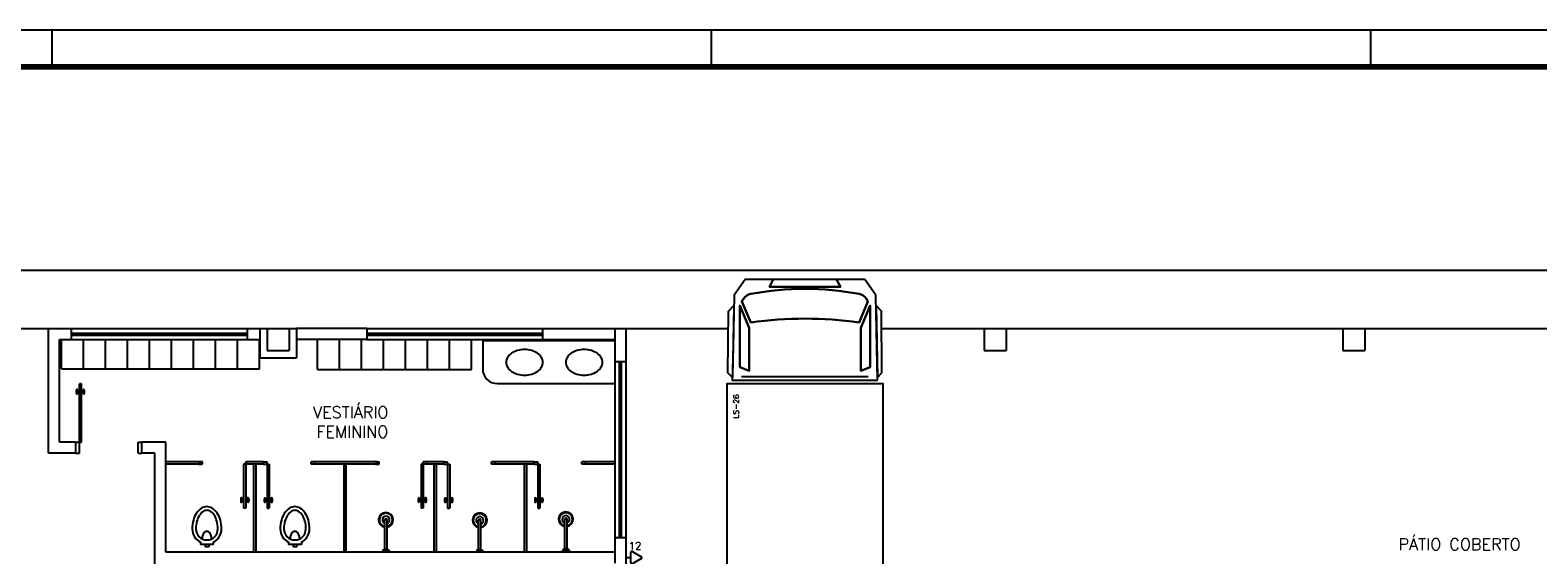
# Model space of a CAD drawing. Extents: x -118.2 to -44.5, y -40.2 to 1.8.
# Tile 53 of 56: x -89.7 to -69.2, y -5.4 to 1.8. Entities that reach past the tile are written whole.
import ezdxf
from ezdxf.enums import TextEntityAlignment as Align

# ---------------------------------------------------------------- set-up
doc = ezdxf.new("R2010")
doc.units = 0
doc.header["$MEASUREMENT"] = 0
for name, color, linetype in [('PAREDES', 8, 'Continuous'), ('PRANCHA', 8, 'Continuous'), ('TOMADAS_ENERGIA', 1, 'Continuous')]:
    doc.layers.add(name, color=color, linetype=linetype)
doc.styles.add('20--4-0', font='romans.shx', dxfattribs={"height": 0.08})
doc.styles.add('50-30', font='romans.shx', dxfattribs={"height": 0.16})
doc.styles.add('ROMANS', font='romans')

# ---------------------------------------------------------------- blocks, each defined once
blk = doc.blocks.new('1-50 A0 FGR')
at = {"layer": 'PRANCHA'}
for p, q in [((3692.67, 59.449), (3632.52, 59.449)), ((3647.713, 58.949), (3647.713, 59.449)), ((3656.704, 58.949), (3656.704, 59.449)), ((3665.695, 58.949), (3665.695, 59.449))]:
    blk.add_line(p, q, dxfattribs=at)
at = {"layer": 'PRANCHA', "const_width": 0.075}
blk.add_lwpolyline([(3633.77, 58.949), (3633.77, 17.949), (3692.17, 17.949), (3692.17, 58.949), (3633.77, 58.949)], dxfattribs=at)
blk = doc.blocks.new('CUBA')
blk.add_lwpolyline([(0, 0, 0.07067), (0.014, -0.099, 0.082314), (0.051, -0.177, 0.106842), (0.112, -0.233, 0.13438), (0.175, -0.25, 0.13438), (0.238, -0.233, 0.106842), (0.299, -0.177, 0.082314), (0.336, -0.099, 0.07067), (0.35, 0, 0.07067), (0.336, 0.099, 0.082314), (0.299, 0.177, 0.106842), (0.238, 0.233, 0.13438), (0.175, 0.25, 0.13438), (0.112, 0.233, 0.106842), (0.051, 0.177, 0.082314), (0.014, 0.099, 0.07067)], format="xyb", close=True)
blk = doc.blocks.new('ENTORNO')
at = {"layer": 'PAREDES'}
for p, q in [((93.359, 2.641), (132.809, 2.641)), ((93.359, 1.841), (100.159, 1.841)), ((100.159, 0.141), (100.159, 1.841)), ((100.159, 1.841), (100.474, 1.841)), ((100.309, 0.291), (100.309, 1.691)), ((100.309, 1.691), (100.474, 1.691)), ((100.334, 1.291), (100.334, 1.691)), ((100.474, 1.841), (102.874, 1.841)), ((100.474, 1.691), (100.474, 1.841)), ((100.474, 1.781), (102.874, 1.781)), ((100.474, 1.751), (102.874, 1.751)), ((100.474, 1.691), (102.874, 1.691)), ((100.634, 1.291), (100.634, 1.691)), ((100.934, 1.291), (100.934, 1.691)), ((101.234, 1.291), (101.234, 1.691)), ((101.534, 1.291), (101.534, 1.691)), ((101.834, 1.291), (101.834, 1.691)), ((102.134, 1.291), (102.134, 1.691)), ((102.434, 1.291), (102.434, 1.691)), ((102.734, 1.291), (102.734, 1.691)), ((102.874, 1.841), (103.139, 1.841)), ((102.874, 1.691), (102.874, 1.841)), ((102.874, 1.691), (103.039, 1.691)), ((103.034, 1.291), (103.034, 1.691)), ((103.039, 1.841), (103.039, 1.441)), ((103.139, 1.841), (103.139, 1.541)), ((103.139, 1.841), (103.539, 1.841)), ((103.439, 1.841), (103.439, 1.541)), ((104.499, 1.841), (103.539, 1.841)), ((103.539, 1.841), (103.539, 1.441)), ((104.499, 1.691), (103.539, 1.691)), ((103.828, 1.284), (103.828, 1.684)), ((104.128, 1.284), (104.128, 1.684)), ((104.428, 1.291), (104.428, 1.691)), ((104.499, 1.841), (106.899, 1.841)), ((104.499, 1.841), (104.499, 1.691)), ((104.499, 1.781), (106.899, 1.781)), ((104.499, 1.751), (106.899, 1.751)), ((104.499, 1.691), (106.899, 1.691)), ((104.728, 1.291), (104.728, 1.691)), ((105.028, 1.284), (105.028, 1.684)), ((105.328, 1.284), (105.328, 1.684)), ((105.628, 1.284), (105.628, 1.684)), ((105.928, 1.284), (105.928, 1.684)), ((106.079, 1.691), (106.079, 1.291)), ((106.079, 1.681), (107.879, 1.681)), ((106.899, 1.841), (108.029, 1.841)), ((106.899, 1.691), (106.899, 1.841)), ((106.899, 1.691), (107.879, 1.691)), ((107.879, 1.841), (107.879, 1.391)), ((108.029, 1.841), (108.029, 1.391)), ((108.029, 1.841), (109.428, 1.841)), ((111.52, 1.841), (132.759, 1.841)), ((112.919, 1.841), (113.219, 1.841)), ((112.919, 1.841), (112.919, 1.541)), ((113.219, 1.841), (113.219, 1.541)), ((117.809, 1.841), (118.109, 1.841)), ((117.809, 1.841), (117.809, 1.541)), ((118.109, 1.841), (118.109, 1.541)), ((103.039, 1.441), (103.539, 1.441)), ((103.139, 1.541), (103.439, 1.541)), ((112.919, 1.541), (113.219, 1.541)), ((117.809, 1.541), (118.109, 1.541)), ((100.334, 1.291), (103.034, 1.291)), ((103.828, 1.284), (105.028, 1.284)), ((104.728, 1.284), (105.928, 1.284)), ((107.879, 1.391), (107.879, -1.009)), ((107.879, 1.391), (108.029, 1.391)), ((107.939, 1.391), (107.939, -1.009)), ((107.969, 1.391), (107.969, -1.009)), ((108.029, 1.391), (108.029, -1.009)), ((100.579, 0.291), (100.579, 1.09)), ((100.609, 1.09), (100.579, 1.09)), ((100.609, 0.291), (100.609, 1.09)), ((106.279, 1.091), (107.879, 1.091)), ((109.61, 1.189), (111.338, 1.189)), ((100.539, 0.96), (100.539, 1)), ((100.559, 1.01), (100.549, 1.01)), ((100.559, 0.95), (100.549, 0.95)), ((100.559, 0.95), (100.559, 1.01)), ((100.579, 0.99), (100.559, 0.99)), ((100.579, 0.97), (100.559, 0.97)), ((100.629, 0.99), (100.609, 0.99)), ((100.629, 0.97), (100.609, 0.97)), ((100.639, 1.01), (100.629, 1.01)), ((100.629, 0.95), (100.629, 1.01)), ((100.639, 0.95), (100.629, 0.95)), ((100.649, 0.96), (100.649, 1)), ((100.529, 0.291), (100.309, 0.291)), ((100.529, 0.141), (100.529, 0.291)), ((100.529, 0.291), (100.609, 0.291)), ((100.579, 0.141), (100.579, 0.291)), ((101.379, 0.141), (101.379, 0.291)), ((101.379, 0.291), (101.429, 0.291)), ((101.759, 0.291), (101.429, 0.291)), ((101.429, 0.141), (101.429, 0.291)), ((101.759, -1.209), (101.759, 0.291)), ((100.529, 0.141), (100.159, 0.141)), ((100.529, 0.141), (100.579, 0.141)), ((101.379, 0.141), (101.429, 0.141)), ((101.609, 0.141), (101.429, 0.141)), ((101.609, -2.709), (101.609, 0.141)), ((102.259, 0.021), (101.759, 0.021)), ((102.199, 0.021), (102.249, 0.021)), ((102.249, -0.009), (102.249, 0.021)), ((102.259, -0.009), (102.259, 0.021)), ((102.849, -0.009), (102.849, 0.021)), ((102.899, 0.021), (102.849, 0.021)), ((102.859, -0.009), (102.859, 0.021)), ((103.089, 0.021), (102.859, 0.021)), ((103.089, -0.009), (103.089, 0.021)), ((103.089, 0.021), (103.139, 0.021)), ((103.139, -0.009), (103.139, 0.021)), ((103.739, -0.009), (103.739, 0.021)), ((103.789, 0.021), (103.739, 0.021)), ((104.644, 0.021), (103.789, 0.021)), ((103.789, -0.009), (103.789, 0.021)), ((104.619, 0.021), (104.669, 0.021)), ((104.644, -0.009), (104.644, 0.021)), ((104.669, -0.009), (104.669, 0.021)), ((105.319, 0.021), (105.269, 0.021)), ((105.269, -0.009), (105.269, 0.021)), ((105.549, 0.021), (105.319, 0.021)), ((105.319, -0.009), (105.319, 0.021)), ((105.549, -0.009), (105.549, 0.021)), ((105.549, 0.021), (105.599, 0.021)), ((105.599, -0.009), (105.599, 0.021)), ((106.199, -0.009), (106.199, 0.021)), ((106.249, 0.021), (106.199, 0.021)), ((106.779, 0.021), (106.249, 0.021)), ((106.249, -0.009), (106.249, 0.021)), ((106.779, -0.009), (106.779, 0.021)), ((106.779, 0.021), (106.829, 0.021)), ((106.829, -0.009), (106.829, 0.021)), ((107.429, -0.009), (107.429, 0.021)), ((107.479, 0.021), (107.429, 0.021)), ((107.479, -0.009), (107.479, 0.021)), ((107.879, 0.021), (107.479, 0.021)), ((102.259, -0.009), (101.759, -0.009)), ((102.199, -0.009), (102.249, -0.009)), ((102.819, -0.009), (102.819, -0.609)), ((102.819, -0.009), (102.819, -0.009)), ((102.849, -0.009), (102.819, -0.009)), ((102.849, -0.009), (102.849, -0.609)), ((102.899, -0.009), (102.849, -0.009)), ((103.089, -0.009), (102.859, -0.009)), ((102.959, -1.209), (102.959, -0.009)), ((102.989, -1.209), (102.989, -0.009)), ((103.089, -0.009), (103.139, -0.009)), ((103.139, -0.009), (103.139, -0.609)), ((103.139, -0.009), (103.169, -0.009)), ((103.169, -0.009), (103.169, -0.609)), ((103.169, -0.009), (103.169, -0.009)), ((103.789, -0.009), (103.739, -0.009)), ((104.644, -0.009), (103.789, -0.009)), ((104.189, -1.209), (104.189, -0.009)), ((104.219, -1.209), (104.219, -0.009)), ((104.619, -0.009), (104.669, -0.009)), ((105.239, -0.009), (105.239, -0.609)), ((105.269, -0.009), (105.239, -0.009)), ((105.239, -0.009), (105.239, -0.009)), ((105.269, -0.009), (105.269, -0.609)), ((105.319, -0.009), (105.269, -0.009)), ((105.549, -0.009), (105.319, -0.009)), ((105.419, -1.209), (105.419, -0.009)), ((105.449, -1.209), (105.449, -0.009)), ((105.549, -0.009), (105.599, -0.009)), ((105.599, -0.009), (105.599, -0.609)), ((105.599, -0.009), (105.629, -0.009)), ((105.629, -0.009), (105.629, -0.609)), ((105.629, -0.009), (105.629, -0.009)), ((106.249, -0.009), (106.199, -0.009)), ((106.779, -0.009), (106.249, -0.009)), ((106.649, -1.209), (106.649, -0.009)), ((106.679, -1.209), (106.679, -0.009)), ((106.779, -0.009), (106.829, -0.009)), ((106.829, -0.009), (106.829, -0.609)), ((106.829, -0.009), (106.859, -0.009)), ((106.859, -0.009), (106.859, -0.609)), ((106.859, -0.009), (106.859, -0.009)), ((107.479, -0.009), (107.429, -0.009)), ((107.879, -0.009), (107.479, -0.009)), ((102.779, -0.479), (102.779, -0.519)), ((102.799, -0.469), (102.789, -0.469)), ((102.799, -0.529), (102.789, -0.529)), ((102.799, -0.469), (102.799, -0.529)), ((102.819, -0.489), (102.799, -0.489)), ((102.819, -0.509), (102.799, -0.509)), ((102.849, -0.609), (102.819, -0.609)), ((102.869, -0.489), (102.849, -0.489)), ((102.869, -0.509), (102.849, -0.509)), ((102.869, -0.469), (102.869, -0.529)), ((102.879, -0.469), (102.869, -0.469)), ((102.879, -0.529), (102.869, -0.529)), ((102.889, -0.479), (102.889, -0.519)), ((103.099, -0.479), (103.099, -0.519)), ((103.109, -0.469), (103.119, -0.469)), ((103.109, -0.529), (103.119, -0.529)), ((103.119, -0.469), (103.119, -0.529)), ((103.119, -0.489), (103.139, -0.489)), ((103.119, -0.509), (103.139, -0.509)), ((103.139, -0.609), (103.169, -0.609)), ((103.169, -0.489), (103.189, -0.489)), ((103.169, -0.509), (103.189, -0.509)), ((103.189, -0.469), (103.199, -0.469)), ((103.189, -0.469), (103.189, -0.529)), ((103.189, -0.529), (103.199, -0.529)), ((103.209, -0.479), (103.209, -0.519)), ((105.199, -0.479), (105.199, -0.519)), ((105.219, -0.469), (105.209, -0.469)), ((105.219, -0.529), (105.209, -0.529)), ((105.219, -0.469), (105.219, -0.529)), ((105.239, -0.489), (105.219, -0.489)), ((105.239, -0.509), (105.219, -0.509)), ((105.269, -0.609), (105.239, -0.609)), ((105.289, -0.489), (105.269, -0.489)), ((105.289, -0.509), (105.269, -0.509)), ((105.299, -0.469), (105.289, -0.469)), ((105.289, -0.469), (105.289, -0.529)), ((105.299, -0.529), (105.289, -0.529)), ((105.309, -0.479), (105.309, -0.519)), ((105.559, -0.479), (105.559, -0.519)), ((105.569, -0.469), (105.579, -0.469)), ((105.569, -0.529), (105.579, -0.529)), ((105.579, -0.469), (105.579, -0.529)), ((105.579, -0.489), (105.599, -0.489)), ((105.579, -0.509), (105.599, -0.509)), ((105.599, -0.609), (105.629, -0.609)), ((105.629, -0.489), (105.649, -0.489)), ((105.629, -0.509), (105.649, -0.509)), ((105.649, -0.469), (105.659, -0.469)), ((105.649, -0.469), (105.649, -0.529)), ((105.649, -0.529), (105.659, -0.529)), ((105.669, -0.479), (105.669, -0.519)), ((106.789, -0.479), (106.789, -0.519)), ((106.799, -0.469), (106.809, -0.469)), ((106.799, -0.529), (106.809, -0.529)), ((106.809, -0.469), (106.809, -0.529)), ((106.809, -0.489), (106.829, -0.489)), ((106.809, -0.509), (106.829, -0.509)), ((106.829, -0.609), (106.859, -0.609)), ((106.859, -0.489), (106.879, -0.489)), ((106.859, -0.509), (106.879, -0.509)), ((106.879, -0.469), (106.889, -0.469)), ((106.879, -0.469), (106.879, -0.529)), ((106.879, -0.529), (106.889, -0.529)), ((106.899, -0.479), (106.899, -0.519)), ((104.745, -1.168), (104.745, -0.768)), ((104.775, -1.168), (104.775, -0.768)), ((106.024, -1.175), (106.024, -0.775)), ((106.054, -1.175), (106.054, -0.775)), ((107.199, -1.161), (107.199, -0.761)), ((107.229, -1.161), (107.229, -0.761)), ((107.879, -1.009), (107.879, -1.209)), ((107.879, -1.009), (108.029, -1.009)), ((108.029, -1.009), (108.029, -1.559)), ((107.879, -1.209), (101.759, -1.209)), ((102.23, -1.073), (102.23, -1.103)), ((102.405, -1.103), (102.23, -1.103)), ((102.293, -1.103), (102.293, -1.138)), ((102.343, -1.138), (102.293, -1.138)), ((102.343, -1.103), (102.343, -1.138)), ((102.405, -1.073), (102.405, -1.103)), ((102.959, -1.205), (102.959, -1.209)), ((102.989, -1.205), (102.989, -1.209)), ((103.431, -1.073), (103.431, -1.103)), ((103.606, -1.103), (103.431, -1.103)), ((103.493, -1.103), (103.493, -1.138)), ((103.543, -1.138), (103.493, -1.138)), ((103.543, -1.103), (103.543, -1.138)), ((103.606, -1.073), (103.606, -1.103)), ((104.735, -1.168), (104.715, -1.188)), ((104.715, -1.188), (104.715, -1.198)), ((104.715, -1.188), (104.805, -1.188)), ((104.735, -1.168), (104.785, -1.168)), ((104.785, -1.168), (104.805, -1.188)), ((104.805, -1.188), (104.805, -1.198)), ((106.014, -1.175), (105.994, -1.195)), ((105.994, -1.195), (105.994, -1.205)), ((105.994, -1.195), (106.084, -1.195)), ((106.014, -1.175), (106.064, -1.175)), ((106.064, -1.175), (106.084, -1.195)), ((106.084, -1.195), (106.084, -1.205)), ((107.189, -1.161), (107.169, -1.181)), ((107.169, -1.181), (107.169, -1.191)), ((107.169, -1.181), (107.259, -1.181)), ((107.189, -1.161), (107.239, -1.161)), ((107.239, -1.161), (107.259, -1.181)), ((107.259, -1.181), (107.259, -1.191)), ((107.879, -1.209), (107.879, -1.359))]:
    blk.add_line(p, q, dxfattribs=at)
for points in [[(111.465, 1.138), (111.455, 1.585), (111.441, 2.292), (111.441, 2.296), (111.289, 2.51), (110.906, 2.51), (110.957, 2.41), (109.991, 2.41), (110.042, 2.51), (109.659, 2.51), (109.507, 2.296), (109.507, 2.292), (109.493, 1.585), (109.483, 1.138)], [(110.957, 2.41), (110.906, 2.51), (110.474, 2.51), (110.042, 2.51), (109.991, 2.41)], [(109.424, 1.236), (109.43, 2.081), (109.504, 2.155), (109.484, 1.176)], [(109.712, 1.265), (109.712, 1.851), (109.585, 2.156), (109.585, 1.316)], [(109.585, 2.156), (109.712, 1.851), (109.712, 1.265), (109.585, 1.316)], [(111.363, 1.316), (111.363, 2.156), (111.236, 1.851), (111.236, 1.265)], [(111.363, 2.156), (111.363, 1.316), (111.236, 1.265), (111.236, 1.851)], [(111.524, 1.236), (111.518, 2.081), (111.444, 2.155), (111.464, 1.176)], [(111.541, -2.213), (111.541, 1.087), (109.407, 1.087), (109.407, -2.213)]]:
    blk.add_lwpolyline(points, close=True, dxfattribs=at)
for points in [[(111.211, 1.927), (111.333, 2.213), (111.312, 2.247, 0.206787), (111.212, 2.315, 0.094486), (109.736, 2.315, 0.206787), (109.636, 2.247), (109.615, 2.213), (109.737, 1.927, -0.068966)], [(109.736, 2.315, -0.094486), (111.212, 2.315, -0.206787), (111.312, 2.247), (111.333, 2.213), (111.211, 1.927, 0.068966), (109.737, 1.927), (109.615, 2.213), (109.636, 2.247, -0.206787)]]:
    blk.add_lwpolyline(points, format="xyb", close=True, dxfattribs=at)
for centre, radius, start, end in [((106.279, 1.291), 0.2, 180, 270), ((100.549, 1), 0.01, 90, 180), ((100.549, 0.96), 0.01, 180, 270), ((100.639, 1), 0.01, 0, 90), ((100.639, 0.96), 0.01, 270, 0), ((102.369, -0.804), 0.231, 122.2796, 146.7456), ((102.318, -0.722), 0.134, 90, 122.2796), ((102.318, -0.722), 0.134, 57.7204, 90), ((102.266, -0.804), 0.231, 33.2544, 57.7204), ((102.789, -0.479), 0.01, 90, 180), ((102.789, -0.519), 0.01, 180, 270), ((102.879, -0.479), 0.01, 0, 90), ((102.879, -0.519), 0.01, 270, 0), ((103.109, -0.479), 0.01, 90, 180), ((103.109, -0.519), 0.01, 180, 270), ((103.199, -0.479), 0.01, 0, 90), ((103.199, -0.519), 0.01, 270, 0), ((103.57, -0.804), 0.231, 122.2796, 146.7456), ((103.518, -0.722), 0.134, 90, 122.2796), ((103.518, -0.722), 0.134, 57.7204, 90), ((103.467, -0.804), 0.231, 33.2544, 57.7204), ((105.209, -0.479), 0.01, 90, 180), ((105.209, -0.519), 0.01, 180, 270), ((105.299, -0.479), 0.01, 0, 90), ((105.299, -0.519), 0.01, 270, 0), ((105.569, -0.479), 0.01, 90, 180), ((105.569, -0.519), 0.01, 180, 270), ((105.659, -0.479), 0.01, 0, 90), ((105.659, -0.519), 0.01, 270, 0), ((106.799, -0.479), 0.01, 90, 180), ((106.799, -0.519), 0.01, 180, 270), ((106.889, -0.479), 0.01, 0, 90), ((106.889, -0.519), 0.01, 270, 0), ((102.581, -0.893), 0.464, 164.8042, 180), ((102.451, -0.858), 0.329, 146.7456, 164.8042), ((102.581, -0.893), 0.414, 164.8042, 180), ((102.451, -0.858), 0.279, 146.7456, 164.8042), ((102.369, -0.804), 0.181, 122.2796, 146.7456), ((102.318, -0.722), 0.0842, 90, 122.2796), ((102.318, -0.722), 0.0842, 57.7204, 90), ((102.266, -0.804), 0.181, 33.2544, 57.7204), ((102.184, -0.858), 0.279, 15.1958, 33.2544), ((102.054, -0.893), 0.414, 0, 15.1958), ((102.184, -0.858), 0.329, 15.1958, 33.2544), ((102.054, -0.893), 0.464, 360, 15.1958), ((103.782, -0.893), 0.464, 164.8042, 180), ((103.652, -0.858), 0.329, 146.7456, 164.8042), ((103.782, -0.893), 0.414, 164.8042, 180), ((103.652, -0.858), 0.279, 146.7456, 164.8042), ((103.57, -0.804), 0.181, 122.2796, 146.7456), ((103.518, -0.722), 0.0842, 90, 122.2796), ((103.518, -0.722), 0.0842, 57.7204, 90), ((103.467, -0.804), 0.181, 33.2544, 57.7204), ((103.385, -0.858), 0.279, 15.1958, 33.2544), ((103.255, -0.893), 0.414, 0, 15.1958), ((103.385, -0.858), 0.329, 15.1958, 33.2544), ((103.255, -0.893), 0.464, 360, 15.1958), ((104.76, -0.768), 0.1, 278.6269, 261.3731), ((104.76, -0.768), 0.09, 278.6269, 261.3731), ((104.76, -0.768), 0.05, 287.4576, 252.5424), ((104.76, -0.768), 0.015, 0, 180), ((106.039, -0.775), 0.1, 278.6269, 261.3731), ((106.039, -0.775), 0.09, 278.6269, 261.3731), ((106.039, -0.775), 0.05, 287.4576, 252.5424), ((106.039, -0.775), 0.015, 0, 180), ((107.214, -0.761), 0.1, 278.6269, 261.3731), ((107.214, -0.761), 0.09, 278.6269, 261.3731), ((107.214, -0.761), 0.05, 287.4576, 252.5424), ((107.214, -0.761), 0.015, 0, 180), ((102.318, -0.893), 0.2, 180, 244.1581), ((102.318, -0.893), 0.15, 180, 0), ((102.413, -1.028), 0.161, 165.2246, 180), ((102.366, -1.016), 0.112, 147.5129, 165.2246), ((102.336, -0.997), 0.0769, 123.0444, 147.5129), ((102.318, -0.968), 0.0427, 90, 123.0444), ((102.318, -0.968), 0.0427, 56.9556, 90), ((102.299, -0.997), 0.0769, 32.4871, 56.9556), ((102.269, -1.016), 0.112, 14.7754, 32.4871), ((102.222, -1.028), 0.161, 0, 14.7754), ((102.318, -0.893), 0.2, 295.8419, 0), ((103.518, -0.893), 0.2, 180, 244.1581), ((103.518, -0.893), 0.15, 180, 0), ((103.614, -1.028), 0.161, 165.2246, 180), ((103.567, -1.016), 0.112, 147.5129, 165.2246), ((103.537, -0.997), 0.0769, 123.0444, 147.5129), ((103.518, -0.968), 0.0427, 90, 123.0444), ((103.518, -0.968), 0.0427, 56.9556, 90), ((103.5, -0.997), 0.0769, 32.4871, 56.9556), ((103.47, -1.016), 0.112, 14.7754, 32.4871), ((103.423, -1.028), 0.161, 0, 14.7754), ((103.518, -0.893), 0.2, 295.8419, 0)]:
    blk.add_arc(centre, radius, start, end, dxfattribs=at)
at = {"layer": 'PAREDES', "rotation": 90}
for p in [(106.65, 1.206), (107.462, 1.206)]:
    blk.add_blockref('CUBA', p, dxfattribs=at)
at = {"layer": 'PAREDES', "style": '50-30'}
for s, p in [('VESTIÁRIO', (103.766, 0.619)), ('FEMININO', (103.811, 0.353)), ('PÁTIO COBERTO', (118.568, -1.182))]:
    blk.add_text(s, height=0.16, dxfattribs=at).set_placement(p)
at = {"layer": 'PAREDES', "style": '20--4-0', "text_generation_flag": 6}
blk.add_text('LS-26', height=0.075, rotation=270, dxfattribs=at).set_placement((109.573, 0.614))
blk = doc.blocks.new('TEBAI01')
for p, q in [((-1.62, 1.95), (-0.35, 4.14)), ((0.35, 4.14), (1.63, 1.92)), ((-1.3, 1.32), (1.28, 1.32)), ((0, 0), (0, 1.32))]:
    blk.add_line(p, q)
for centre, start, end in [((0, 3.97), 26.0479, 153.9521), ((-1.3, 1.71), 143.1332, 270.777), ((1.3, 1.71), 267.1811, 32.5689)]:
    blk.add_arc(centre, 0.393, start, end)
at = {"style": 'ROMANS', "flags": 8}
for tag, p in [('020', (-5.03, 2.2)), ('001', (3.56, 2.23))]:
    blk.add_attdef(tag, text='', height=1.6, dxfattribs=at).set_placement(p, align=Align.MIDDLE_CENTER)

msp = doc.modelspace()

# ---------------------------------------------------------------- block references
msp.add_blockref('1-50 A0 FGR', (-3737.147, -57.652))
at = {"layer": 'PAREDES'}
msp.add_blockref('ENTORNO', (-189.644, -4.118), dxfattribs=at)
at = {"layer": 'TOMADAS_ENERGIA'}
ref = msp.add_blockref('TEBAI01', (-81.615, -5.402), dxfattribs=dict(at, xscale=0.0500000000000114, yscale=0.0500000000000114, zscale=0.0500000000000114, rotation=270))
ref.add_attrib('001', '12', dxfattribs={"layer": '0', "height": 0.1, "style": 'ROMANS', "flags": 8}).set_placement((-81.487, -5.241), align=Align.MIDDLE_CENTER)

doc.saveas('drawing.dxf')
